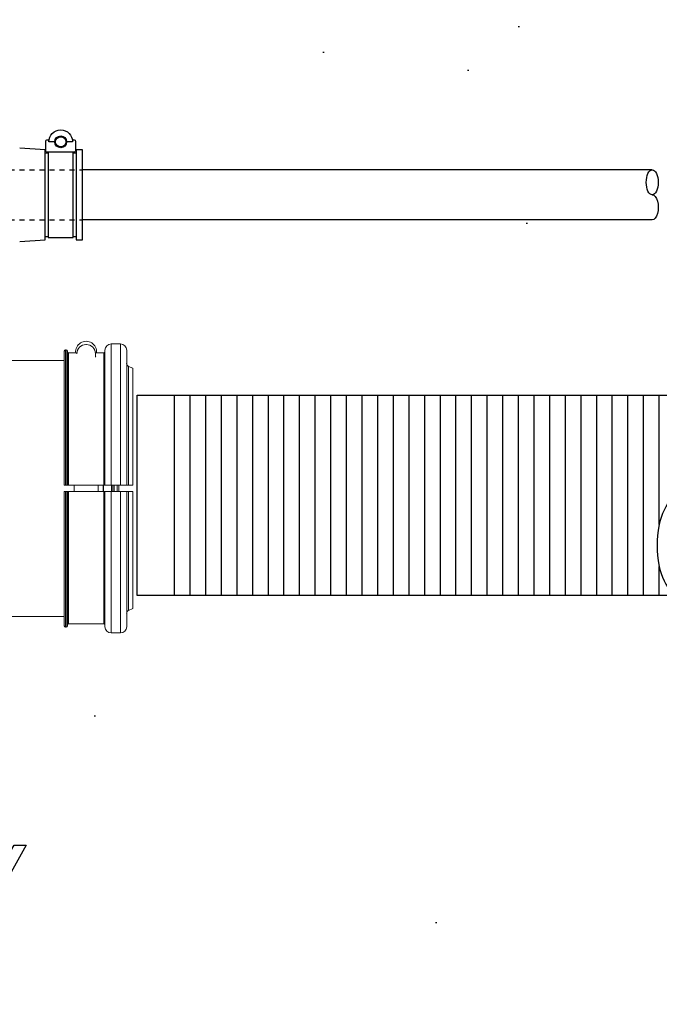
# Model space of a CAD drawing. Extents: x -169 to 2224, y 0 to 2796.
# Tile 236 of 256: x 1799 to 1811, y 355 to 374. Entities that reach past the tile are written whole.
import ezdxf

# ---------------------------------------------------------------- set-up
doc = ezdxf.new("R2010")
doc.units = 0
doc.header["$MEASUREMENT"] = 0
doc.header["$PDSIZE"] = 1
doc.linetypes.add('HIDDEN5', pattern=[0.05, 0.025, -0.025])
doc.layers.get('0').update_dxf_attribs({"color": 255, "linetype": 'CONTINUOUS'})
doc.layers.get('DEFPOINTS').update_dxf_attribs({"linetype": 'CONTINUOUS'})
for name, color, linetype in [('BOARDER-TXT', 2, 'CONTINUOUS'), ('BOOT-CONDUIT', 1, 'CONTINUOUS'), ('CONDUIT', 2, 'CONTINUOUS'), ('DIM', 3, 'CONTINUOUS'), ('FRP-COLLAR', 1, 'CONTINUOUS'), ('GALV-2-PIPE', 3, 'CONTINUOUS'), ('PEAGRAVEL-HATCH', 3, 'CONTINUOUS')]:
    doc.layers.add(name, color=color, linetype=linetype)
doc.styles.add('SIMPLEX', font='simplex')
doc.dimstyles.new('DIM64', dxfattribs={"dimscale": 64, "dimtxt": 0.09375, "dimasz": 0.09375, "dimexe": 0.0625, "dimexo": 0.0625, "dimgap": 0.046875, "dimtad": 1, "dimdec": 4, "dimzin": 3, "dimdsep": 46, "dimlunit": 4, "dimtxsty": 'SIMPLEX', "dimcen": 0, "dimclrd": 256, "dimclre": 256, "dimclrt": 256, "dimadec": 0, "dimazin": 0, "dimtfac": 1, "dimtdec": 4, "dimtmove": 0, "dimatfit": 3, "dimfxl": 1, "dimfrac": 2, "dimtolj": 1, "dimtzin": 0, "dimarcsym": 0})

# ---------------------------------------------------------------- blocks, each defined once
blk = doc.blocks.new('*D19')
at = {"layer": 'DEFPOINTS', "color": 0, "transparency": 16777216}
for p in [(1294.365, 414.289), (1931.872, 414.007), (1931.872, 136.516)]:
    blk.add_point(p, dxfattribs=at)
at = {"layer": 'DIM', "lineweight": -2, "transparency": 16777216}
for p, q in [((1294.365, 410.289), (1294.365, 132.516)), ((1931.872, 410.007), (1931.872, 132.516)), ((1300.365, 136.516), (1925.872, 136.516))]:
    blk.add_line(p, q, dxfattribs=at)
at = {"layer": 'DIM', "transparency": 16777216}
for points in [[(1300.365, 137.516), (1300.365, 135.516), (1294.365, 136.516)], [(1925.872, 137.516), (1925.872, 135.516), (1931.872, 136.516)]]:
    blk.add_solid(points, dxfattribs=at)
at = {"layer": 'DIM', "transparency": 16777216, "insert": (1613.119, 144.087), "char_height": 6, "attachment_point": 5, "style": 'SIMPLEX'}
blk.add_mtext('\\A1;53\'-1 1/2" (F.V. TANK SLAB)', dxfattribs=at)
blk = doc.blocks.new('A$C18AC51C3')
at = {"linetype": 'Continuous', "lineweight": 18}
for p, q in [((2.079, 0.406), (2.079, -2.301)), ((2.091, 0.406), (2.079, 0.406)), ((2.091, 0.406), (2.091, -2.301)), ((2.486, 0.51), (2.496, 0.51)), ((2.866, -2.301), (2.866, 0.398)), ((2.991, -2.301), (2.991, 0.523)), ((3.176, 0.523), (2.991, 0.523)), ((3.176, -2.301), (3.176, 0.523)), ((3.301, -2.301), (3.301, 0.398)), ((2.054, 0.381), (2.054, -2.301)), ((2.116, 0.381), (2.116, -2.301)), ((2.141, 0.344), (2.141, -2.301)), ((2.306, 0.344), (2.141, 0.344)), ((2.306, 0.328), (2.306, 0.33)), ((2.841, 0.344), (2.675, 0.344)), ((2.676, 0.26), (2.676, 0.33)), ((2.841, 0.344), (2.841, -2.301)), ((2.054, 0.192), (0.81, 0.192)), ((3.424, 0.037), (3.339, 0.074)), ((3.339, 0.074), (3.339, -2.301)), ((3.424, -2.301), (3.424, 0.037)), ((2.091, -2.301), (2.079, -2.301)), ((2.841, -2.301), (2.141, -2.301)), ((2.251, -2.301), (2.251, -2.426)), ((2.731, -2.301), (2.731, -2.426)), ((2.83, -2.301), (2.83, -2.364)), ((2.838, -2.301), (2.838, -2.426)), ((3.176, -2.301), (2.991, -2.301)), ((2.997, -2.301), (2.997, -2.364)), ((3.021, -2.301), (3.021, -2.364)), ((3.052, -2.426), (3.052, -2.301)), ((3.114, -2.364), (3.114, -2.301)), ((3.146, -2.301), (3.146, -2.426)), ((2.054, -5.109), (2.054, -2.426)), ((2.079, -5.134), (2.079, -2.426)), ((2.079, -2.426), (2.091, -2.426)), ((2.091, -5.134), (2.091, -2.426)), ((2.116, -5.109), (2.116, -2.426)), ((2.141, -5.071), (2.141, -2.426)), ((2.141, -2.426), (2.841, -2.426)), ((2.83, -2.364), (2.83, -2.426)), ((2.841, -5.071), (2.841, -2.426)), ((2.866, -2.426), (2.866, -5.126)), ((2.991, -2.426), (2.991, -5.251)), ((2.991, -2.426), (3.176, -2.426)), ((2.997, -2.364), (2.997, -2.426)), ((3.021, -2.364), (3.021, -2.426)), ((3.114, -2.426), (3.114, -2.364)), ((3.176, -2.426), (3.176, -5.251)), ((3.301, -2.426), (3.301, -5.126)), ((3.339, -4.801), (3.339, -2.426)), ((3.424, -2.426), (3.424, -4.765)), ((3.339, -4.801), (3.424, -4.765)), ((0.81, -4.92), (2.054, -4.92)), ((2.141, -5.071), (2.841, -5.071)), ((2.079, -5.134), (2.091, -5.134)), ((2.991, -5.251), (3.176, -5.251))]:
    blk.add_line(p, q, dxfattribs=at)
for centre, radius, start, end in [((2.079, 0.381), 0.025, 90, 180), ((2.091, 0.381), 0.025, 0, 90), ((2.486, 0.33), 0.18, 90, 180), ((2.496, 0.33), 0.18, 0, 90), ((2.991, 0.398), 0.125, 90, 180), ((3.176, 0.398), 0.125, 0, 90), ((2.079, -5.109), 0.025, 180, 270), ((2.091, -5.109), 0.025, 270, 0), ((2.991, -5.126), 0.125, 180, 270), ((3.176, -5.126), 0.125, 270, 0)]:
    blk.add_arc(centre, radius, start, end, dxfattribs=at)
at = {"linetype": 'Continuous', "lineweight": 18, "extrusion": (0, 0, -1)}
for centre, radius, start, end in [((-2.491, 0.366), 0.21, 353.8505, 186.1498), ((-2.141, 0.369), 0.025, 270, 0), ((-2.491, 0.366), 0.21, 203.7418, 208.2425), ((-2.841, 0.369), 0.025, 180, 270), ((-3.363, 0.131), 0.0625, 292.9959, 0), ((-3.363, -4.858), 0.0625, 0, 67.0041), ((-2.141, -5.096), 0.025, 0, 90), ((-2.841, -5.096), 0.025, 90, 180)]:
    blk.add_arc(centre, radius, start, end, dxfattribs=at)
at = {"linetype": 'Continuous', "lineweight": 18}
for points, knots in [([(2.079, -2.301), (2.077, -2.301), (2.076, -2.301), (2.072, -2.301), (2.069, -2.301), (2.065, -2.301), (2.064, -2.301), (2.06, -2.301), (2.059, -2.301), (2.056, -2.301), (2.055, -2.301), (2.054, -2.301), (2.054, -2.301), (2.054, -2.301)], [0, 0, 0, 0, 0.096054, 0.096054, 0.310909, 0.310909, 0.444136, 0.444136, 0.6591, 0.6591, 0.874061, 0.874061, 1, 1, 1, 1]), ([(2.116, -2.301), (2.116, -2.301), (2.116, -2.301), (2.114, -2.301), (2.113, -2.301), (2.11, -2.301), (2.109, -2.301), (2.105, -2.301), (2.103, -2.301), (2.097, -2.301), (2.095, -2.301), (2.092, -2.301), (2.091, -2.301), (2.091, -2.301)], [0, 0, 0, 0, 0.206603, 0.206603, 0.421636, 0.421636, 0.555112, 0.555112, 0.770013, 0.770013, 0.984917, 0.984917, 1, 1, 1, 1]), ([(2.116, -2.301), (2.116, -2.301), (2.116, -2.301), (2.117, -2.301), (2.118, -2.301), (2.12, -2.301), (2.12, -2.301), (2.123, -2.301), (2.125, -2.301), (2.13, -2.301), (2.133, -2.301), (2.137, -2.301), (2.139, -2.301), (2.141, -2.301)], [0, 0, 0, 0, 0.07909, 0.07909, 0.294111, 0.294111, 0.4276, 0.4276, 0.642515, 0.642515, 0.857432, 0.857432, 1, 1, 1, 1]), ([(2.841, -2.301), (2.842, -2.301), (2.844, -2.301), (2.848, -2.301), (2.851, -2.301), (2.856, -2.301), (2.858, -2.301), (2.861, -2.301), (2.862, -2.301), (2.864, -2.301), (2.865, -2.301), (2.866, -2.301), (2.866, -2.301), (2.866, -2.301)], [0, 0, 0, 0, 0.126041, 0.126041, 0.340893, 0.340893, 0.555765, 0.555765, 0.689044, 0.689044, 0.904055, 0.904055, 1, 1, 1, 1]), ([(2.991, -2.301), (2.978, -2.301), (2.964, -2.301), (2.939, -2.301), (2.926, -2.301), (2.908, -2.301), (2.902, -2.301), (2.887, -2.301), (2.879, -2.301), (2.869, -2.301), (2.866, -2.301), (2.866, -2.301), (2.866, -2.301), (2.866, -2.301)], [0, 0, 0, 0, 0.199624, 0.199624, 0.414501, 0.414501, 0.547754, 0.547754, 0.762752, 0.762752, 0.977748, 0.977748, 1, 1, 1, 1]), ([(3.301, -2.301), (3.301, -2.301), (3.299, -2.301), (3.29, -2.301), (3.283, -2.301), (3.266, -2.301), (3.256, -2.301), (3.237, -2.301), (3.229, -2.301), (3.208, -2.301), (3.194, -2.301), (3.178, -2.301), (3.177, -2.301), (3.176, -2.301)], [0, 0, 0, 0, 0.200992, 0.200992, 0.416022, 0.416022, 0.631018, 0.631018, 0.764422, 0.764422, 0.9793, 0.9793, 1, 1, 1, 1]), ([(3.301, -2.301), (3.301, -2.301), (3.301, -2.301), (3.301, -2.301), (3.303, -2.301), (3.308, -2.301), (3.312, -2.301), (3.322, -2.301), (3.328, -2.301), (3.335, -2.301), (3.337, -2.301), (3.339, -2.301)], [0, 0, 0, 0, 0.058623, 0.058623, 0.347371, 0.347371, 0.636272, 0.636272, 0.924778, 0.924778, 1, 1, 1, 1]), ([(2.054, -2.426), (2.054, -2.426), (2.054, -2.426), (2.055, -2.426), (2.056, -2.426), (2.058, -2.426), (2.06, -2.426), (2.065, -2.426), (2.067, -2.426), (2.072, -2.426), (2.075, -2.426), (2.078, -2.426), (2.078, -2.426), (2.079, -2.426)], [0, 0, 0, 0, 0.123277, 0.123277, 0.338148, 0.338148, 0.552998, 0.552998, 0.767801, 0.767801, 0.982551, 0.982551, 1, 1, 1, 1]), ([(2.091, -2.426), (2.092, -2.426), (2.094, -2.426), (2.098, -2.426), (2.1, -2.426), (2.105, -2.426), (2.108, -2.426), (2.111, -2.426), (2.113, -2.426), (2.115, -2.426), (2.116, -2.426), (2.116, -2.426), (2.116, -2.426), (2.116, -2.426)], [0, 0, 0, 0, 0.098343, 0.098343, 0.313088, 0.313088, 0.527849, 0.527849, 0.742653, 0.742653, 0.957512, 0.957512, 1, 1, 1, 1]), ([(2.141, -2.426), (2.14, -2.426), (2.138, -2.426), (2.135, -2.426), (2.133, -2.426), (2.129, -2.426), (2.127, -2.426), (2.123, -2.426), (2.121, -2.426), (2.118, -2.426), (2.117, -2.426), (2.116, -2.426), (2.116, -2.426), (2.116, -2.426)], [0, 0, 0, 0, 0.108001, 0.108001, 0.241232, 0.241232, 0.456146, 0.456146, 0.671057, 0.671057, 0.886009, 0.886009, 1, 1, 1, 1]), ([(2.866, -2.426), (2.866, -2.426), (2.866, -2.426), (2.865, -2.426), (2.864, -2.426), (2.861, -2.426), (2.86, -2.426), (2.856, -2.426), (2.853, -2.426), (2.849, -2.426), (2.847, -2.426), (2.844, -2.426), (2.842, -2.426), (2.841, -2.426)], [0, 0, 0, 0, 0.096034, 0.096034, 0.311054, 0.311054, 0.526061, 0.526061, 0.741022, 0.741022, 0.87438, 0.87438, 1, 1, 1, 1]), ([(2.866, -2.426), (2.866, -2.426), (2.866, -2.426), (2.871, -2.426), (2.876, -2.426), (2.89, -2.426), (2.899, -2.426), (2.921, -2.426), (2.933, -2.426), (2.959, -2.426), (2.973, -2.426), (2.989, -2.426), (2.99, -2.426), (2.991, -2.426)], [0, 0, 0, 0, 0.124563, 0.124563, 0.339431, 0.339431, 0.554275, 0.554275, 0.769073, 0.769073, 0.98382, 0.98382, 1, 1, 1, 1]), ([(3.176, -2.426), (3.187, -2.426), (3.198, -2.426), (3.222, -2.426), (3.235, -2.426), (3.258, -2.426), (3.268, -2.426), (3.285, -2.426), (3.291, -2.426), (3.299, -2.426), (3.301, -2.426), (3.301, -2.426)], [0, 0, 0, 0, 0.169372, 0.169372, 0.383994, 0.383994, 0.598638, 0.598638, 0.813329, 0.813329, 1, 1, 1, 1]), ([(3.339, -2.426), (3.334, -2.426), (3.33, -2.426), (3.32, -2.426), (3.315, -2.426), (3.307, -2.426), (3.304, -2.426), (3.301, -2.426), (3.301, -2.426), (3.301, -2.426)], [0, 0, 0, 0, 0.209121, 0.209121, 0.497484, 0.497484, 0.785843, 0.785843, 1, 1, 1, 1])]:
    blk.add_open_spline(points, degree=3, knots=knots, dxfattribs=at)
for points in [[(3.339, -2.301), (3.367, -2.301), (3.395, -2.301), (3.424, -2.301)], [(3.424, -2.426), (3.395, -2.426), (3.367, -2.426), (3.339, -2.426)]]:
    blk.add_open_spline(points, degree=3, dxfattribs=at)

msp = doc.modelspace()

# ---------------------------------------------------------------- hatches: boundary and pattern name
at = {"layer": 'BOARDER-TXT'}
h = msp.add_hatch(dxfattribs=at)
h.set_pattern_fill('ANSI31', color=256, scale=2.5, angle=225)
h.set_pattern_definition([(270, (1101.97248, 3676.31646), (0.3125, -7e-17), [])])
h.paths.add_polyline_path([(1811.88414, 364.73111), (1811.89406, 364.72642), (1811.88912, 364.72899)])
h.paths.add_polyline_path([(1811.90393, 362.78582), (1811.89406, 362.78069), (1811.89902, 362.78304)])
h.paths.add_polyline_path([(1811.9235, 362.79739), (1811.91375, 362.79139), (1811.91865, 362.79417)])
h.paths.add_polyline_path([(1811.88414, 362.776), (1811.87417, 362.77175), (1811.87918, 362.77365)])
h.paths.add_polyline_path([(1811.80352, 364.75266), (1811.81368, 364.75153), (1811.8086, 364.75232)])
h.paths.add_polyline_path([(1811.86417, 362.76794), (1811.85412, 362.76458), (1811.85916, 362.76604)])
h.paths.add_polyline_path([(1811.82382, 364.74995), (1811.83395, 364.74793), (1811.82889, 364.74917)])
h.paths.add_polyline_path([(1811.84405, 362.76166), (1811.83395, 362.75918), (1811.83901, 362.7602)])
h.paths.add_polyline_path([(1811.84405, 364.74546), (1811.85412, 364.74254), (1811.8491, 364.74422)])
h.paths.add_polyline_path([(1811.82382, 362.75716), (1811.81368, 362.75558), (1811.81876, 362.75615)])
h.paths.add_polyline_path([(1811.86417, 364.73917), (1811.87417, 364.73536), (1811.86919, 364.73749)])
h.paths.add_polyline_path([(1801.54366, 362.75356), (1811.78318, 362.75356), (1811.77301, 362.75378), (1811.76284, 362.75446), (1811.75269, 362.75558), (1811.74254, 362.75716), (1811.73242, 362.75918), (1811.72231, 362.76166), (1811.71224, 362.76458), (1811.7022, 362.76794), (1811.69219, 362.77175), (1811.68222, 362.776), (1811.6723, 362.78069), (1811.66243, 362.78582), (1811.65262, 362.79139), (1811.64286, 362.79739), (1811.63317, 362.80382), (1811.62354, 362.81068), (1811.61399, 362.81796), (1811.60451, 362.82567), (1811.59511, 362.83379), (1811.5858, 362.84233), (1811.57657, 362.85128), (1811.56744, 362.86063), (1811.55841, 362.87039), (1811.54948, 362.88054), (1811.54065, 362.89109), (1811.53193, 362.90203), (1811.52333, 362.91335), (1811.51484, 362.92505), (1811.50647, 362.93712), (1811.49823, 362.94956), (1811.49012, 362.96236), (1811.48214, 362.97552), (1811.47429, 362.98903), (1811.46659, 363.00288), (1811.45902, 363.01708), (1811.4516, 363.0316), (1811.44434, 363.04645), (1811.43722, 363.06162), (1811.43026, 363.0771), (1811.42346, 363.09288), (1811.41682, 363.10896), (1811.41035, 363.12534), (1811.40404, 363.14199), (1811.39791, 363.15892), (1811.39194, 363.17612), (1811.38616, 363.19358), (1811.38055, 363.21129), (1811.37513, 363.22925), (1811.36989, 363.24744), (1811.36483, 363.26586), (1811.35997, 363.2845), (1811.35529, 363.30335), (1811.35081, 363.32241), (1811.34652, 363.34166), (1811.34243, 363.36109), (1811.33854, 363.3807), (1811.33484, 363.40048), (1811.33135, 363.42042), (1811.32807, 363.4405), (1811.32499, 363.46073), (1811.32211, 363.48109), (1811.31944, 363.50158), (1811.31698, 363.52218), (1811.31474, 363.54288), (1811.3127, 363.56367), (1811.31087, 363.58456), (1811.30926, 363.60551), (1811.30786, 363.62654), (1811.30668, 363.64762), (1811.30571, 363.66875), (1811.30495, 363.68992), (1811.30441, 363.71112), (1811.30409, 363.73233), (1811.30398, 363.75356), (1811.30409, 363.77478), (1811.30441, 363.796), (1811.30495, 363.81719), (1811.30571, 363.83836), (1811.30668, 363.85949), (1811.30786, 363.88057), (1811.30926, 363.9016), (1811.31087, 363.92256), (1811.3127, 363.94344), (1811.31474, 363.96424), (1811.31698, 363.98494), (1811.31944, 364.00553), (1811.32211, 364.02602), (1811.32499, 364.04638), (1811.32807, 364.06661), (1811.33135, 364.0867), (1811.33484, 364.10663), (1811.33854, 364.12641), (1811.34243, 364.14602), (1811.34652, 364.16546), (1811.35081, 364.18471), (1811.35529, 364.20376), (1811.35997, 364.22261), (1811.36483, 364.24125), (1811.36989, 364.25967), (1811.37513, 364.27786), (1811.38055, 364.29582), (1811.38616, 364.31353), (1811.39194, 364.33099), (1811.39791, 364.34819), (1811.40404, 364.36512), (1811.41035, 364.38178), (1811.41682, 364.39815), (1811.42346, 364.41423), (1811.43026, 364.43002), (1811.43722, 364.4455), (1811.44434, 364.46066), (1811.4516, 364.47551), (1811.45902, 364.49004), (1811.46659, 364.50423), (1811.47429, 364.51808), (1811.48214, 364.53159), (1811.49012, 364.54475), (1811.49823, 364.55755), (1811.50647, 364.56999), (1811.51484, 364.58207), (1811.52333, 364.59376), (1811.53193, 364.60509), (1811.54065, 364.61602), (1811.54948, 364.62657), (1811.55841, 364.63673), (1811.56744, 364.64648), (1811.57657, 364.65584), (1811.5858, 364.66478), (1811.59511, 364.67332), (1811.60451, 364.68145), (1811.61399, 364.68915), (1811.62354, 364.69643), (1811.63317, 364.70329), (1811.64286, 364.70972), (1811.65262, 364.71572), (1811.66243, 364.72129), (1811.6723, 364.72642), (1811.68222, 364.73111), (1811.69219, 364.73536), (1811.7022, 364.73917), (1811.71224, 364.74254), (1811.72231, 364.74546), (1811.73242, 364.74793), (1811.74254, 364.74995), (1811.75269, 364.75153), (1811.76284, 364.75266), (1811.77301, 364.75333), (1811.78318, 364.75356), (1811.79335, 364.75333), (1811.79336, 364.75333), (1811.81876, 364.75615), (1811.83901, 364.7602), (1811.85916, 364.76604), (1811.87918, 364.77365), (1811.89902, 364.78304), (1811.91865, 364.79417), (1811.9332, 364.80382), (1811.94282, 364.81068), (1811.95238, 364.81796), (1811.96185, 364.82567), (1811.97125, 364.83379), (1811.98056, 364.84233), (1811.98979, 364.85128), (1811.99892, 364.86063), (1812.00795, 364.87039), (1812.01689, 364.88054), (1812.02571, 364.89109), (1812.03443, 364.90203), (1812.04303, 364.91335), (1812.05152, 364.92505), (1812.05989, 364.93712), (1812.06813, 364.94956), (1812.07624, 364.96236), (1812.08423, 364.97552), (1812.09207, 364.98903), (1812.09978, 365.00288), (1812.10734, 365.01708), (1812.11476, 365.0316), (1812.12203, 365.04645), (1812.12914, 365.06162), (1812.1361, 365.0771), (1812.1429, 365.09288), (1812.14954, 365.10896), (1812.15602, 365.12534), (1812.16232, 365.14199), (1812.16846, 365.15892), (1812.17442, 365.17612), (1812.1802, 365.19358), (1812.18581, 365.21129), (1812.19123, 365.22925), (1812.19648, 365.24744), (1812.20153, 365.26586), (1812.2064, 365.2845), (1812.21107, 365.30335), (1812.21556, 365.32241), (1812.21984, 365.34166), (1812.22393, 365.36109), (1812.22783, 365.3807), (1812.23152, 365.40048), (1812.23501, 365.42042), (1812.2383, 365.4405), (1812.24138, 365.46073), (1812.24425, 365.48109), (1812.24692, 365.50158), (1812.24938, 365.52218), (1812.25163, 365.54288), (1812.25366, 365.56367), (1812.25549, 365.58456), (1812.2571, 365.60551), (1812.2585, 365.62654), (1812.25969, 365.64762), (1812.26066, 365.66875), (1812.26141, 365.68992), (1812.26195, 365.71112), (1812.26227, 365.73233), (1812.26238, 365.75356), (1812.26227, 365.77478), (1812.26195, 365.796), (1812.26141, 365.81719), (1812.26066, 365.83836), (1812.25969, 365.85949), (1812.2585, 365.88057), (1812.2571, 365.9016), (1812.25549, 365.92256), (1812.25366, 365.94344), (1812.25163, 365.96424), (1812.24938, 365.98494), (1812.24692, 366.00553), (1812.24425, 366.02602), (1812.24138, 366.04638), (1812.2383, 366.06661), (1812.23501, 366.0867), (1812.23152, 366.10663), (1812.22783, 366.12641), (1812.22393, 366.14602), (1812.21984, 366.16546), (1812.21556, 366.18471), (1812.21107, 366.20376), (1812.2064, 366.22261), (1812.20153, 366.24125), (1812.19648, 366.25967), (1812.19123, 366.27786), (1812.18581, 366.29582), (1812.1802, 366.31353), (1812.17442, 366.33099), (1812.16846, 366.34819), (1812.16232, 366.36512), (1812.15602, 366.38178), (1812.14954, 366.39815), (1812.1429, 366.41423), (1812.1361, 366.43002), (1812.12914, 366.4455), (1812.12203, 366.46066), (1812.11476, 366.47551), (1812.10734, 366.49004), (1812.09978, 366.50423), (1812.09207, 366.51808), (1812.08423, 366.53159), (1812.07624, 366.54475), (1812.06813, 366.55755), (1812.05989, 366.56999), (1812.05152, 366.58207), (1812.04303, 366.59376), (1812.03443, 366.60509), (1812.02571, 366.61602), (1812.01689, 366.62657), (1812.00795, 366.63673), (1811.99892, 366.64648), (1811.98979, 366.65584), (1811.98056, 366.66478), (1811.97125, 366.67332), (1811.96185, 366.68145), (1811.95238, 366.68915), (1811.94282, 366.69643), (1811.9332, 366.70329), (1811.9235, 366.70972), (1811.91375, 366.71572), (1811.90393, 366.72129), (1811.88912, 366.72899), (1811.86919, 366.73749), (1811.8491, 366.74422), (1811.82889, 366.74917), (1811.8086, 366.75232), (1811.78996, 366.75356), (1801.54366, 366.75356)])
h.paths.add_polyline_path([(1811.79335, 362.75378), (1811.78318, 362.75356), (1811.79539, 362.75356), (1811.80352, 362.75446)])
at = {"layer": 'PEAGRAVEL-HATCH'}
h = msp.add_hatch(dxfattribs=at)
h.set_pattern_fill('AR-SAND', color=256, scale=7.5, style=0)
h.set_pattern_definition([(37.5, (1423.872, 353.516), (-0.47245, 14.45118), [0, -11.4, 0, -12.75, 0, -12.1875]), (7.5, (1423.872, 353.516), (13.2733, 21.1661), [0, -6.15, 0, -10.275, 0, -3.9375]), (327.5, (1414.647, 353.516), (23.35606, 0.04244), [0, -3.75, 0, -13.5, 0, -17.625]), (317.5, (1414.647, 353.516), (22.54595, 6.5826), [0, -1.875, 0, -8.85, 0, -10.125])])
edge = h.paths.add_edge_path()
edge.add_ellipse((1811.20816, 364.18384), major_axis=(0, -0.595), ratio=0.47920074, start_angle=0, end_angle=180)
edge.add_ellipse((1811.20816, 365.37384), major_axis=(0, -0.595), ratio=0.47920074, start_angle=0, end_angle=180, ccw=False)
edge.add_ellipse((1811.20816, 365.37384), major_axis=(0, -0.595), ratio=0.47920074, start_angle=180, end_angle=360, ccw=False)
edge.add_line((1811.20816, 365.96884), (1808.87181, 365.96884))
edge.add_line((1808.87181, 365.96884), (1808.87181, 370.25844))
edge.add_line((1808.87181, 370.25844), (1811.20816, 370.25844))
edge.add_ellipse((1811.20816, 370.50844), major_axis=(0, -0.25), ratio=0.47920074, start_angle=0, end_angle=180)
edge.add_ellipse((1811.20816, 371.00844), major_axis=(0, 0.25), ratio=0.47920074, start_angle=180, end_angle=360)
edge.add_line((1811.20816, 371.25844), (1808.87181, 371.25844))
edge.add_line((1808.87181, 371.25844), (1808.87181, 414.09977))
edge.add_line((1808.87181, 414.09977), (1887.55636, 414.09977))
edge.add_line((1887.55636, 414.09977), (1887.55636, 382.06986))
edge.add_line((1887.55636, 382.06986), (1897.62181, 380.70554))
edge.add_line((1897.62181, 380.70554), (1897.62181, 352.1516))
edge.add_line((1897.62181, 352.1516), (1808.87181, 353.51592))
edge.add_line((1808.87181, 353.51592), (1808.87181, 363.58884))
edge.add_line((1808.87181, 363.58884), (1811.2632, 363.58884))
h = msp.add_hatch(dxfattribs=at)
h.set_pattern_fill('AR-SAND', color=256, scale=7.5, style=0)
h.set_pattern_definition([(37.5, (1491.872, 371.258), (-0.47245, 14.4512), [0, -11.4, 0, -12.75, 0, -12.1875]), (7.5, (1491.872, 371.258), (13.2733, 21.1661), [0, -6.15, 0, -10.275, 0, -3.9375]), (327.5, (1482.647, 371.258), (23.35606, 0.04244), [0, -3.75, 0, -13.5, 0, -17.625]), (317.5, (1482.647, 371.258), (22.546, 6.5826), [0, -1.875, 0, -8.85, 0, -10.125])])
h.paths.add_polyline_path([(1797.8218, 378.0136), (1808.87181, 378.0136), (1808.87181, 371.25844), (1799.81744, 371.25844), (1799.81744, 371.65562), (1799.69369, 371.65562), (1799.69369, 371.59375), (1799.63182, 371.59375), (1799.63182, 371.25844), (1799.13682, 371.25844), (1799.13682, 371.59375), (1799.07494, 371.59375), (1799.07494, 371.65562), (1798.5643, 371.69133), (1798.5643, 372.10422), (1798.44055, 372.10422), (1798.44055, 373.0014), (1797.8218, 373.0014)])
h.paths.add_polyline_path([(1799.68132, 371.82526, 0.41421356), (1799.65007, 371.85709), (1799.63082, 371.85709, -0.35188118), (1799.61632, 371.86873, 0.80321907), (1799.15231, 371.86873, -0.57508978), (1799.13078, 371.85475, 0.53001697), (1799.08732, 371.82584), (1799.08732, 371.64142, 0.41421341), (1799.11857, 371.60959), (1799.64949, 371.60959, 0.41421356), (1799.68132, 371.64084)], flags=16)
h.paths.add_polyline_path([(1799.48728, 371.81749, 1), (1799.28136, 371.81749, 1)], flags=0)
h = msp.add_hatch(dxfattribs=at)
h.set_pattern_fill('AR-SAND', color=256, scale=7.5, style=0)
h.set_pattern_definition([(37.5, (1495.935, 367.842), (-0.47245, 14.4512), [0, -11.4, 0, -12.75, 0, -12.1875]), (7.5, (1495.935, 367.842), (13.2733, 21.1661), [0, -6.15, 0, -10.275, 0, -3.9375]), (327.5, (1486.71, 367.842), (23.35606, 0.04244), [0, -3.75, 0, -13.5, 0, -17.625]), (317.5, (1486.71, 367.842), (22.546, 6.5826), [0, -1.875, 0, -8.85, 0, -10.125])])
h.paths.add_polyline_path([(1808.87181, 370.25844), (1808.87181, 365.96884), (1800.82055, 365.96884), (1800.82055, 370.25844)])
h = msp.add_hatch(dxfattribs=at)
h.set_pattern_fill('AR-SAND', color=256, scale=7.5, style=0)
h.set_pattern_definition([(37.5, (1491.872, 351.516), (-0.47245, 14.4512), [0, -11.4, 0, -12.75, 0, -12.1875]), (7.5, (1491.872, 351.516), (13.2733, 21.1661), [0, -6.15, 0, -10.275, 0, -3.9375]), (327.5, (1482.647, 351.516), (23.35606, 0.04244), [0, -3.75, 0, -13.5, 0, -17.625]), (317.5, (1482.647, 351.516), (22.546, 6.5826), [0, -1.875, 0, -8.85, 0, -10.125])])
h.paths.add_polyline_path([(1797.8218, 362.03103), (1798.31451, 362.03103), (1798.31451, 363.26853), (1799.39742, 363.26853), (1799.39742, 363.3106), (1799.9543, 363.3106), (1799.9543, 363.26853), (1800.13992, 363.26853), (1800.13992, 363.3106), (1800.6968, 363.3106), (1800.6968, 363.26853), (1800.82055, 363.26853), (1800.82055, 363.58884), (1808.87181, 363.58884), (1808.87181, 353.51592), (1806.37181, 353.51592), (1805.37181, 351.51592), (1797.57181, 351.51592), (1797.57181, 355.80233), (1797.70527, 355.80233, 0.41421356), (1797.95527, 356.05233), (1797.95527, 356.45069), (1798.6918, 357.76592), (1798.45527, 357.76592), (1797.5718, 357.76592), (1797.5718, 358.76592, -0.41421356), (1797.8218, 359.01592)])

# ---------------------------------------------------------------- linework, layer by layer
at = {"layer": 'BOARDER-TXT'}
msp.add_lwpolyline([(1811.78318, 362.75356), (1800.91044, 362.75356), (1800.91044, 366.75356), (1811.78318, 366.75356)], dxfattribs=at)
at = {"layer": 'BOOT-CONDUIT', "linetype": 'Continuous'}
for p, q in [((1799.13682, 371.59375), (1799.07494, 371.59375)), ((1799.69369, 371.59375), (1799.63182, 371.59375)), ((1799.07494, 369.92312), (1799.13682, 369.92312)), ((1799.63182, 369.92312), (1799.69369, 369.92312))]:
    msp.add_line(p, q, dxfattribs=at)
at = {"layer": 'BOOT-CONDUIT', "color": 7}
for points in [[(1799.26552, 371.81749), (1799.14672, 371.81749, -1), (1799.62192, 371.81749), (1799.50312, 371.81749)], [(1799.61632, 371.86873, 0.35187184), (1799.63082, 371.85709), (1799.65007, 371.85709, -0.41421356), (1799.68132, 371.82526), (1799.68132, 371.64084, -0.41421356), (1799.64949, 371.60959), (1799.11857, 371.60959, -0.41421341), (1799.08732, 371.64142), (1799.08732, 371.82584, -0.41421372), (1799.11914, 371.85709), (1799.13781, 371.85709, 0.35188198), (1799.15231, 371.86873)]]:
    msp.add_lwpolyline(points, format="xyb", dxfattribs=at)
at = {"layer": 'BOOT-CONDUIT', "linetype": 'Continuous'}
msp.add_lwpolyline([(1798.5643, 369.82554), (1799.07494, 369.86125), (1799.07494, 371.59375), (1799.07494, 371.65562), (1798.5643, 371.69133)], dxfattribs=at)
at = {"layer": 'BOOT-CONDUIT', "color": 7}
msp.add_lwpolyline([(1799.13682, 371.60959), (1799.13682, 369.90728), (1799.63182, 369.90728), (1799.63182, 371.60959)], dxfattribs=at)
at = {"layer": 'BOOT-CONDUIT', "linetype": 'Continuous'}
msp.add_lwpolyline([(1799.81744, 369.86125), (1799.81744, 371.65562), (1799.69369, 371.65562), (1799.69369, 371.59375), (1799.69369, 369.92312), (1799.69369, 369.86125)], close=True, dxfattribs=at)
at = {"layer": 'BOOT-CONDUIT', "color": 7}
msp.add_circle((1799.38432, 371.81749), 0.1188, dxfattribs=at)
at = {"layer": 'BOOT-CONDUIT', "color": 8}
msp.add_circle((1799.38432, 371.81749), 0.10296, dxfattribs=at)
at = {"layer": 'CONDUIT', "color": 7, "linetype": 'HIDDEN5'}
for p, q in [((1795.56195, 371.25844), (1799.81744, 371.25844)), ((1795.56195, 370.25844), (1799.81744, 370.25844))]:
    msp.add_line(p, q, dxfattribs=at)
at = {"layer": 'CONDUIT'}
for p, q in [((1811.20816, 371.25844), (1799.81744, 371.25844)), ((1811.20816, 370.25844), (1799.81744, 370.25844))]:
    msp.add_line(p, q, dxfattribs=at)
msp.add_ellipse((1811.20816, 371.00844), major_axis=(0, 0.25), ratio=0.47920074, dxfattribs=at)
at = {"layer": 'CONDUIT', "extrusion": (0, 0, -1)}
msp.add_ellipse((1811.20816, 370.50844), major_axis=(0, -0.25), ratio=0.47920074, start_param=3.14159265, end_param=6.28318531, dxfattribs=at)
msp.add_ellipse((1811.78318, 363.75356), major_axis=(0, -1), ratio=0.47920074, dxfattribs=at)
at = {"layer": 'FRP-COLLAR'}
msp.add_lwpolyline([(1797.32181, 351.51592), (1797.32181, 356.01592), (1797.32181, 353.51592), (1797.32181, 356.01592), (1797.32181, 353.51592), (1797.32181, 356.01592), (1797.57181, 356.01592), (1797.70527, 356.01592), (1797.70527, 356.51592), (1798.45527, 357.76592), (1798.6918, 357.76592), (1797.95527, 356.45069), (1797.95527, 356.05233, -0.41421356), (1797.70527, 355.80233), (1797.57181, 355.80233), (1797.57181, 351.51592)], format="xyb", close=True, dxfattribs=at)

# ---------------------------------------------------------------- block references
at = {"layer": 'GALV-2-PIPE'}
msp.add_blockref('A$C18AC51C3', (1797.4022, 367.25723), dxfattribs=at)

# ---------------------------------------------------------------- dimensions: what is measured, and where the dimension line sits
at = {"layer": 'DIM'}
dim = msp.add_linear_dim(base=(1931.87181, 136.51592), p1=(1294.36544, 414.28861), p2=(1931.87181, 414.00736), angle=0, text='<> (F.V. TANK SLAB)', dimstyle='DIM64', dxfattribs=at)
dim.commit()
dim.dimension.update_dxf_attribs({"geometry": '*D19', "text_midpoint": (1613.11863, 144.08735)})

doc.saveas('drawing.dxf')
